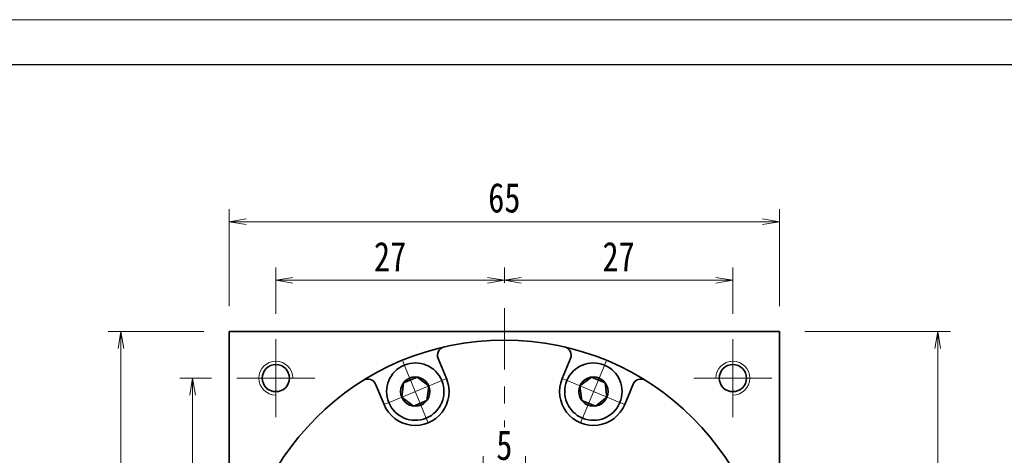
# Model space of a CAD drawing. Header units: millimetres. Extents: x -2 to 461, y 0 to 317.
# Tile 7 of 7: x 228 to 345, y 266 to 317. Entities that reach past the tile are written whole.
import ezdxf

# ---------------------------------------------------------------- set-up
doc = ezdxf.new("R2010")
doc.units = ezdxf.units.MM
doc.set_wipeout_variables(frame=1)
doc.linetypes.add('点画线', pattern=[18, 12, -2, 2, -2])
for name, color, linetype, lineweight in [('中心线层', 1, '点画线', 18), ('图框_外框线', 7, 'Continuous', 18), ('尺寸线层', 3, 'Continuous', 18), ('粗实线层', 7, 'Continuous', 35)]:
    doc.layers.add(name, color=color, linetype=linetype, lineweight=lineweight)
doc.styles.add('宋体', font='SimSun.ttf', dxfattribs={"width": 0.8})
doc.dimstyles.new('A水平标注$0', dxfattribs={"dimtxt": 3.5, "dimasz": 2, "dimexe": 1.5, "dimexo": 3, "dimgap": 1.1, "dimtad": 1, "dimtoh": 1, "dimdec": 4, "dimdsep": 46, "dimtxsty": '宋体', "dimblk": 'OPEN', "dimcen": 3, "dimclrd": 3, "dimclre": 3, "dimclrt": 6, "dimadec": 0, "dimazin": 0, "dimtm": 1e-09, "dimtfac": 1, "dimtdec": 4, "dimtix": 1, "dimtmove": 0, "dimatfit": 3, "dimldrblk": 'OPEN', "dimfxl": 0, "dimlwd": 13, "dimlwe": 13, "dimarcsym": 0})

# ---------------------------------------------------------------- blocks, each defined once
blk = doc.blocks.new('_Open')
at = {"color": 0, "linetype": 'ByBlock', "lineweight": -2}
for p, q in [((-1, 0.167), (0, 0)), ((-1, -0.167), (0, 0)), ((0, 0), (-1, 0))]:
    blk.add_line(p, q, dxfattribs=at)
blk = doc.blocks.new('*D21')
at = {"layer": 'Defpoints', "color": 0, "transparency": 16777216}
for p in [(285.45, 286.55), (285.45, 283.26), (258.45, 279.58)]:
    blk.add_point(p, dxfattribs=at)
at = {"layer": '尺寸线层', "color": 3, "lineweight": 13, "transparency": 16777216}
for p, q in [((258.45, 282.58), (258.45, 288.05)), ((285.45, 286.26), (285.45, 288.05)), ((260.45, 286.55), (283.45, 286.55))]:
    blk.add_line(p, q, dxfattribs=at)
at = {"layer": '尺寸线层', "color": 3, "lineweight": 13, "transparency": 16777216, "xscale": 2, "yscale": 2, "zscale": 2, "rotation": 180}
blk.add_blockref('_Open', (258.45, 286.55), dxfattribs=at)
at = {"layer": '尺寸线层', "color": 3, "lineweight": 13, "transparency": 16777216, "xscale": 2, "yscale": 2, "zscale": 2}
blk.add_blockref('_Open', (285.45, 286.55), dxfattribs=at)
at = {"layer": '尺寸线层', "color": 6, "transparency": 16777216, "insert": (271.95, 289.34), "char_height": 3.5, "attachment_point": 5, "style": '宋体', "bg_fill": 3, "box_fill_scale": 1.1, "bg_fill_color": 257, "bg_fill_transparency": 0}
blk.add_mtext('27', dxfattribs=at)
blk = doc.blocks.new('*D22')
at = {"layer": 'Defpoints', "color": 0, "transparency": 16777216}
for p in [(312.45, 286.55), (285.45, 283.26), (312.45, 279.58)]:
    blk.add_point(p, dxfattribs=at)
at = {"layer": '尺寸线层', "color": 3, "lineweight": 13, "transparency": 16777216}
for p, q in [((285.45, 286.26), (285.45, 288.05)), ((312.45, 282.58), (312.45, 288.05)), ((287.45, 286.55), (310.45, 286.55))]:
    blk.add_line(p, q, dxfattribs=at)
at = {"layer": '尺寸线层', "color": 3, "lineweight": 13, "transparency": 16777216, "xscale": 2, "yscale": 2, "zscale": 2, "rotation": 180}
blk.add_blockref('_Open', (285.45, 286.55), dxfattribs=at)
at = {"layer": '尺寸线层', "color": 3, "lineweight": 13, "transparency": 16777216, "xscale": 2, "yscale": 2, "zscale": 2}
blk.add_blockref('_Open', (312.45, 286.55), dxfattribs=at)
at = {"layer": '尺寸线层', "color": 6, "transparency": 16777216, "insert": (298.95, 289.34), "char_height": 3.5, "attachment_point": 5, "style": '宋体', "bg_fill": 3, "box_fill_scale": 1.1, "bg_fill_color": 257, "bg_fill_transparency": 0}
blk.add_mtext('27', dxfattribs=at)
blk = doc.blocks.new('*D23')
at = {"layer": 'Defpoints', "color": 0, "transparency": 16777216}
for p in [(253.85, 274.98), (248.61, 247.98), (249.95, 247.98)]:
    blk.add_point(p, dxfattribs=at)
at = {"layer": '尺寸线层', "color": 3, "lineweight": 13, "transparency": 16777216}
for p, q in [((250.85, 274.98), (247.11, 274.98)), ((248.61, 272.98), (248.61, 249.98)), ((246.95, 247.98), (247.11, 247.98))]:
    blk.add_line(p, q, dxfattribs=at)
at = {"layer": '尺寸线层', "color": 3, "lineweight": 13, "transparency": 16777216, "xscale": 2, "yscale": 2, "zscale": 2}
for p, rotation in [((248.61, 274.98), 90), ((248.61, 247.98), 270)]:
    blk.add_blockref('_Open', p, dxfattribs=dict(at, rotation=rotation))
at = {"layer": '尺寸线层', "color": 6, "transparency": 16777216, "insert": (245.82, 261.48), "char_height": 3.5, "attachment_point": 5, "rotation": 90, "style": '宋体', "bg_fill": 3, "box_fill_scale": 1.1, "bg_fill_color": 257, "bg_fill_transparency": 0}
blk.add_mtext('27', dxfattribs=at)
blk = doc.blocks.new('*D25')
at = {"layer": 'Defpoints', "color": 0, "transparency": 16777216}
for p in [(240.14, 280.48), (252.95, 280.48), (252.95, 215.48)]:
    blk.add_point(p, dxfattribs=at)
at = {"layer": '尺寸线层', "color": 3, "lineweight": 13, "transparency": 16777216}
for p, q in [((249.95, 280.48), (238.64, 280.48)), ((240.14, 217.48), (240.14, 278.48)), ((249.95, 215.48), (238.64, 215.48))]:
    blk.add_line(p, q, dxfattribs=at)
at = {"layer": '尺寸线层', "color": 3, "lineweight": 13, "transparency": 16777216, "xscale": 2, "yscale": 2, "zscale": 2}
for p, rotation in [((240.14, 280.48), 90), ((240.14, 215.48), 270)]:
    blk.add_blockref('_Open', p, dxfattribs=dict(at, rotation=rotation))
at = {"layer": '尺寸线层', "color": 6, "transparency": 16777216, "insert": (237.33, 247.98), "char_height": 3.5, "attachment_point": 5, "rotation": 90, "style": '宋体', "bg_fill": 3, "box_fill_scale": 1.1, "bg_fill_color": 257, "bg_fill_transparency": 0}
blk.add_mtext('65', dxfattribs=at)
blk = doc.blocks.new('*D26')
at = {"layer": 'Defpoints', "color": 0, "transparency": 16777216}
for p in [(317.95, 293.47), (252.95, 280.48), (317.95, 280.48)]:
    blk.add_point(p, dxfattribs=at)
at = {"layer": '尺寸线层', "color": 3, "lineweight": 13, "transparency": 16777216}
for p, q in [((252.95, 283.48), (252.95, 294.97)), ((317.95, 283.48), (317.95, 294.97)), ((254.95, 293.47), (315.95, 293.47))]:
    blk.add_line(p, q, dxfattribs=at)
at = {"layer": '尺寸线层', "color": 3, "lineweight": 13, "transparency": 16777216, "xscale": 2, "yscale": 2, "zscale": 2, "rotation": 180}
blk.add_blockref('_Open', (252.95, 293.47), dxfattribs=at)
at = {"layer": '尺寸线层', "color": 3, "lineweight": 13, "transparency": 16777216, "xscale": 2, "yscale": 2, "zscale": 2}
blk.add_blockref('_Open', (317.95, 293.47), dxfattribs=at)
at = {"layer": '尺寸线层', "color": 6, "transparency": 16777216, "insert": (285.45, 296.28), "char_height": 3.5, "attachment_point": 5, "style": '宋体', "bg_fill": 3, "box_fill_scale": 1.1, "bg_fill_color": 257, "bg_fill_transparency": 0}
blk.add_mtext('65', dxfattribs=at)
blk = doc.blocks.new('*D28')
at = {"layer": 'Defpoints', "color": 0, "transparency": 16777216}
for p in [(317.95, 280.48), (315.25, 118.98), (336.65, 118.98)]:
    blk.add_point(p, dxfattribs=at)
at = {"layer": '尺寸线层', "color": 3, "lineweight": 13, "transparency": 16777216}
for p, q in [((320.95, 280.48), (338.15, 280.48)), ((336.65, 278.48), (336.65, 120.98)), ((318.25, 118.98), (338.15, 118.98))]:
    blk.add_line(p, q, dxfattribs=at)
at = {"layer": '尺寸线层', "color": 3, "lineweight": 13, "transparency": 16777216, "xscale": 2, "yscale": 2, "zscale": 2}
for p, rotation in [((336.65, 280.48), 89.99999999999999), ((336.65, 118.98), 270)]:
    blk.add_blockref('_Open', p, dxfattribs=dict(at, rotation=rotation))
at = {"layer": '尺寸线层', "color": 6, "transparency": 16777216, "insert": (333.84, 199.73), "char_height": 3.5, "attachment_point": 5, "rotation": 90, "style": '宋体', "bg_fill": 3, "box_fill_scale": 1.1, "bg_fill_color": 257, "bg_fill_transparency": 0}
blk.add_mtext('161.5', dxfattribs=at)
blk = doc.blocks.new('*D30')
at = {"layer": 'Defpoints', "color": 0, "transparency": 16777216}
for p in [(282.95, 264.25), (282.95, 256.48), (287.95, 256.48)]:
    blk.add_point(p, dxfattribs=at)
at = {"layer": '尺寸线层', "color": 3, "lineweight": 13, "transparency": 16777216}
for p, q in [((282.95, 259.48), (282.95, 265.75)), ((287.95, 259.48), (287.95, 265.75)), ((280.95, 264.25), (278.95, 264.25)), ((287.95, 264.25), (282.95, 264.25)), ((289.95, 264.25), (291.95, 264.25))]:
    blk.add_line(p, q, dxfattribs=at)
at = {"layer": '尺寸线层', "color": 3, "lineweight": 13, "transparency": 16777216, "xscale": 2, "yscale": 2, "zscale": 2}
blk.add_blockref('_Open', (282.95, 264.25), dxfattribs=at)
at = {"layer": '尺寸线层', "color": 3, "lineweight": 13, "transparency": 16777216, "xscale": 2, "yscale": 2, "zscale": 2, "rotation": 180}
blk.add_blockref('_Open', (287.95, 264.25), dxfattribs=at)
at = {"layer": '尺寸线层', "color": 6, "transparency": 16777216, "insert": (285.45, 267.04), "char_height": 3.5, "attachment_point": 5, "style": '宋体', "bg_fill": 3, "box_fill_scale": 1.1, "bg_fill_color": 257, "bg_fill_transparency": 0}
blk.add_mtext('5', dxfattribs=at)
blk = doc.blocks.new('*X6')
at = {"layer": '中心线层', "linetype": '点画线', "lineweight": 18}
for p, q in [((0, -3.89), (0, 3.89)), ((-3.89, 0), (3.89, 0))]:
    blk.add_line(p, q, dxfattribs=at)
at = {"layer": '粗实线层'}
for p, q in [((-1.73, 0), (-0.87, 1.5)), ((-0.87, 1.5), (0.87, 1.5)), ((1.73, 0), (0.87, 1.5)), ((1.73, 0), (0.87, 1.5)), ((-1.73, 0), (-0.87, -1.5)), ((1.73, 0), (0.87, -1.5)), ((-0.87, -1.5), (0.87, -1.5))]:
    blk.add_line(p, q, dxfattribs=at)
blk.add_circle((0, 0), 1.73, dxfattribs=at)
for start, end in [(0, 180), (180, 360)]:
    blk.add_arc((0, 0), 3.39, start, end, dxfattribs=at)

msp = doc.modelspace()

# ---------------------------------------------------------------- linework, layer by layer
at = {"layer": '中心线层'}
for p, q in [((285.44999, 203.98467), (285.44999, 283.25693)), ((258.44999, 270.38467), (258.44999, 279.58467)), ((312.44999, 279.58467), (312.44999, 270.38467)), ((253.84999, 274.98467), (263.04999, 274.98467)), ((307.84999, 274.98467), (317.04999, 274.98467))]:
    msp.add_line(p, q, dxfattribs=at)
at = {"layer": '粗实线层'}
for p, q in [((252.94999, 280.48467), (317.94999, 280.48467)), ((252.94999, 215.48467), (252.94999, 280.48467)), ((317.94999, 215.48467), (317.94999, 280.48467)), ((278.62171, 274.92209), (277.63157, 277.31252)), ((292.27826, 274.92209), (293.26841, 277.31252)), ((271.23067, 271.86063), (270.24053, 274.25105)), ((299.6693, 271.86063), (300.65945, 274.25105))]:
    msp.add_line(p, q, dxfattribs=at)
for centre in [(258.44999, 274.98467), (312.44999, 274.98467)]:
    msp.add_circle(centre, 1.6, dxfattribs=at)
for centre, start, end in [((278.55544, 277.6952), 103.0645374, 202.5000542), ((292.34453, 277.6952), 337.4999458, 76.9354625), ((269.31665, 273.86837), 22.4999458, 121.9354625), ((301.58332, 273.86837), 58.0645374, 157.5000542)]:
    msp.add_arc(centre, 1, start, end, dxfattribs=at)
at = {"layer": '粗实线层', "lineweight": 18}
for centre, start, end in [((258.44999, 274.98467), 0, 270), ((312.44999, 274.98467), 270, 180)]:
    msp.add_arc(centre, 2, start, end, dxfattribs=at)

# ---------------------------------------------------------------- next in the draw order: dimensions: what is measured, and where the dimension line sits
at = {"layer": '尺寸线层'}
dim = msp.add_linear_dim(base=(285.44999, 286.54889), p1=(258.44999, 279.58467), p2=(285.44999, 283.25693), dimstyle='A水平标注$0', override={"dimblk": 'Open', "dimtfill": 1, "dimtfillclr": 256}, dxfattribs=at)
dim.commit()
dim.dimension.update_dxf_attribs({"geometry": '*D21', "text_midpoint": (271.94999, 289.34023)})
dim = msp.add_linear_dim(base=(248.60688, 247.98467), p1=(253.84999, 274.98467), p2=(249.94999, 247.98467), angle=270, dimstyle='A水平标注$0', override={"dimblk": 'Open', "dimtfill": 1, "dimtfillclr": 256}, dxfattribs=at)
dim.commit()
dim.dimension.update_dxf_attribs({"geometry": '*D23', "text_midpoint": (245.81553, 261.48467)})

# ---------------------------------------------------------------- next in the draw order: dimensions: what is measured, and where the dimension line sits
dim = msp.add_linear_dim(base=(312.44999, 286.54889), p1=(285.44999, 283.25693), p2=(312.44999, 279.58467), dimstyle='A水平标注$0', override={"dimblk": 'Open', "dimtfill": 1, "dimtfillclr": 256}, dxfattribs=at)
dim.commit()
dim.dimension.update_dxf_attribs({"geometry": '*D22', "text_midpoint": (298.94999, 289.34023)})
dim = msp.add_linear_dim(base=(240.14252, 280.48467), p1=(252.94999, 215.48467), p2=(252.94999, 280.48467), angle=90, dimstyle='A水平标注$0', override={"dimblk": 'Open', "dimtfill": 1, "dimtfillclr": 256}, dxfattribs=at)
dim.commit()
dim.dimension.update_dxf_attribs({"geometry": '*D25', "text_midpoint": (237.33163, 247.98467)})

# ---------------------------------------------------------------- next in the draw order: linework, layer by layer
at = {"layer": '粗实线层'}
msp.add_circle((285.44999, 247.98467), 31.5, dxfattribs=at)

# ---------------------------------------------------------------- next in the draw order: dimensions: what is measured, and where the dimension line sits
at = {"layer": '尺寸线层'}
dim = msp.add_linear_dim(base=(317.94999, 293.46678), p1=(252.94999, 280.48467), p2=(317.94999, 280.48467), dimstyle='A水平标注$0', override={"dimblk": 'Open', "dimtfill": 1, "dimtfillclr": 256}, dxfattribs=at)
dim.commit()
dim.dimension.update_dxf_attribs({"geometry": '*D26', "text_midpoint": (285.44999, 296.27767)})

# ---------------------------------------------------------------- next in the draw order: dimensions: what is measured, and where the dimension line sits
dim = msp.add_linear_dim(base=(336.64777, 118.98467), p1=(317.94999, 280.48467), p2=(315.24999, 118.98467), angle=270, dimstyle='A水平标注$0', dxfattribs=at)
dim.commit()
dim.dimension.update_dxf_attribs({"geometry": '*D28', "text_midpoint": (333.83688, 199.73467)})
dim = msp.add_linear_dim(base=(282.94999, 264.24529), p1=(287.94999, 256.48467), p2=(282.94999, 256.48467), dimstyle='A水平标注$0', override={"dimblk": 'Open', "dimtfill": 1, "dimtfillclr": 256}, dxfattribs=at)
dim.commit()
dim.dimension.update_dxf_attribs({"geometry": '*D30', "text_midpoint": (285.44999, 267.03663)})

# ---------------------------------------------------------------- next in the draw order: linework, layer by layer
at = {"layer": '粗实线层'}
for centre, start, end in [((274.92619, 273.39136), 202.5, 22.5), ((295.97378, 273.39136), 157.5, 337.5)]:
    msp.add_arc(centre, 4, start, end, dxfattribs=at)

# ---------------------------------------------------------------- next in the draw order: wipeouts: each hides what was drawn before it
for points in [[(278.05814, 274.68866), (278.05003, 274.70808), (278.04179, 274.72745), (278.03343, 274.74678), (278.02496, 274.76605), (278.01636, 274.78526), (278.00765, 274.80442), (277.99881, 274.82353), (277.98986, 274.84259), (277.98079, 274.86158), (277.9716, 274.88052), (277.96229, 274.89941), (277.95287, 274.91823), (277.94333, 274.937), (277.93367, 274.9557), (277.9239, 274.97435), (277.91401, 274.99293), (277.90401, 275.01146), (277.89389, 275.02992), (277.88366, 275.04831), (277.87331, 275.06665), (277.86285, 275.08492), (277.85228, 275.10312), (277.84159, 275.12126), (277.83079, 275.13933), (277.81988, 275.15733), (277.80886, 275.17527), (277.79773, 275.19313), (277.78648, 275.21093), (277.77513, 275.22866), (277.76366, 275.24631), (277.76366, 275.24631), (277.67507, 275.37524), (277.58062, 275.49994), (277.48051, 275.62016), (277.37497, 275.73562), (277.26422, 275.8461), (277.14848, 275.95135), (277.02801, 276.05114), (276.90307, 276.14528), (276.77392, 276.23354), (276.64083, 276.31576), (276.50409, 276.39175), (276.36399, 276.46135), (276.22083, 276.52441), (276.07491, 276.5808), (275.92655, 276.6304), (275.77606, 276.6731), (275.62375, 276.70882), (275.46996, 276.73746), (275.31502, 276.75899), (275.15924, 276.77334), (275.00297, 276.78049), (274.84654, 276.78042), (274.69027, 276.77314), (274.53451, 276.75866), (274.37958, 276.737), (274.22582, 276.70822), (274.07354, 276.67238), (273.92309, 276.62955), (273.77477, 276.57983), (273.6289, 276.52331), (273.6289, 276.52331), (273.48579, 276.46013), (273.34575, 276.39041), (273.20908, 276.3143), (273.07606, 276.23198), (272.94698, 276.1436), (272.82212, 276.04936), (272.70173, 275.94946), (272.58609, 275.84411), (272.47542, 275.73355), (272.36998, 275.61799), (272.26998, 275.49769), (272.17564, 275.37291), (272.08715, 275.24391), (272.00471, 275.11096), (271.92849, 274.97435), (271.85865, 274.83437), (271.79534, 274.69131), (271.73871, 274.54549), (271.68885, 274.39721), (271.6459, 274.24679), (271.60993, 274.09455), (271.58102, 273.94081), (271.55923, 273.7859), (271.54461, 273.63015), (271.5372, 273.47389), (271.537, 273.31746), (271.54402, 273.16118), (271.55824, 273.00539), (271.57963, 272.85043), (271.60815, 272.69661), (271.60815, 272.69661), (271.61253, 272.67602), (271.61703, 272.65546), (271.62166, 272.63492), (271.62643, 272.61442), (271.63131, 272.59394), (271.63633, 272.5735), (271.64147, 272.55308), (271.64674, 272.5327), (271.65214, 272.51235), (271.65766, 272.49204), (271.66331, 272.47176), (271.66908, 272.45151), (271.67498, 272.43131), (271.681, 272.41114), (271.68715, 272.391), (271.69343, 272.37091), (271.69983, 272.35085), (271.70635, 272.33084), (271.713, 272.31086), (271.71977, 272.29093), (271.72666, 272.27104), (271.73368, 272.25119), (271.74082, 272.23139), (271.74809, 272.21163), (271.75548, 272.19192), (271.76299, 272.17225), (271.77062, 272.15263), (271.77837, 272.13306), (271.78625, 272.11354), (271.79424, 272.09406), (271.79424, 272.09406), (271.86643, 271.93193), (271.947, 271.77379), (272.03574, 271.62009), (272.13241, 271.47124), (272.23673, 271.32766), (272.34842, 271.18973), (272.46717, 271.05784), (272.59267, 270.93234), (272.72456, 270.81358), (272.86249, 270.70189), (273.00608, 270.59757), (273.15492, 270.50091), (273.30862, 270.41217), (273.46676, 270.3316), (273.6289, 270.25941), (273.79459, 270.19581), (273.96338, 270.14096), (274.13481, 270.09503), (274.30841, 270.05813), (274.48371, 270.03036), (274.66022, 270.01181), (274.83745, 270.00252), (275.01493, 270.00252), (275.19217, 270.01181), (275.36868, 270.03036), (275.54397, 270.05813), (275.71757, 270.09503), (275.889, 270.14096), (276.0578, 270.19581), (276.22349, 270.25941), (276.22349, 270.25941), (276.38563, 270.3316), (276.54376, 270.41217), (276.69746, 270.50091), (276.84631, 270.59757), (276.98989, 270.70189), (277.12782, 270.81358), (277.25971, 270.93234), (277.38521, 271.05784), (277.50397, 271.18973), (277.61566, 271.32766), (277.71998, 271.47124), (277.81664, 271.62009), (277.90538, 271.77379), (277.98596, 271.93193), (278.05814, 272.09406), (278.12175, 272.25975), (278.17659, 272.42855), (278.22253, 272.59998), (278.25943, 272.77358), (278.28719, 272.94888), (278.30574, 273.12538), (278.31503, 273.30262), (278.31503, 273.4801), (278.30574, 273.65734), (278.28719, 273.83384), (278.25943, 274.00914), (278.22253, 274.18274), (278.17659, 274.35417), (278.12175, 274.52297)], [(299.10573, 272.09406), (299.11373, 272.11354), (299.1216, 272.13306), (299.12936, 272.15263), (299.13699, 272.17225), (299.1445, 272.19192), (299.15188, 272.21163), (299.15915, 272.23139), (299.16629, 272.25119), (299.17331, 272.27104), (299.18021, 272.29093), (299.18698, 272.31086), (299.19362, 272.33084), (299.20015, 272.35085), (299.20655, 272.37091), (299.21282, 272.391), (299.21897, 272.41114), (299.225, 272.43131), (299.2309, 272.45151), (299.23667, 272.47176), (299.24232, 272.49204), (299.24784, 272.51235), (299.25323, 272.5327), (299.2585, 272.55308), (299.26364, 272.5735), (299.26866, 272.59394), (299.27355, 272.61442), (299.27831, 272.63492), (299.28294, 272.65546), (299.28745, 272.67602), (299.29183, 272.69661), (299.29183, 272.69661), (299.32035, 272.85043), (299.34174, 273.00539), (299.35596, 273.16118), (299.36298, 273.31746), (299.36278, 273.47389), (299.35536, 273.63015), (299.34074, 273.7859), (299.31896, 273.94081), (299.29005, 274.09455), (299.25408, 274.24679), (299.21112, 274.39721), (299.16127, 274.54549), (299.10463, 274.69131), (299.04133, 274.83437), (298.97149, 274.97435), (298.89527, 275.11096), (298.81283, 275.24391), (298.72434, 275.37291), (298.62999, 275.49769), (298.52999, 275.61799), (298.42455, 275.73355), (298.31389, 275.84411), (298.19824, 275.94946), (298.07786, 276.04936), (297.95299, 276.1436), (297.82392, 276.23198), (297.6909, 276.3143), (297.55423, 276.39041), (297.41419, 276.46013), (297.27108, 276.52331), (297.27108, 276.52331), (297.12521, 276.57983), (296.97689, 276.62955), (296.82643, 276.67238), (296.67416, 276.70822), (296.52039, 276.737), (296.36546, 276.75866), (296.2097, 276.77314), (296.05344, 276.78042), (295.897, 276.78049), (295.74073, 276.77334), (295.58496, 276.75899), (295.43001, 276.73746), (295.27622, 276.70882), (295.12392, 276.6731), (294.97342, 276.6304), (294.82506, 276.5808), (294.67914, 276.52441), (294.53598, 276.46135), (294.39588, 276.39175), (294.25914, 276.31576), (294.12606, 276.23354), (293.9969, 276.14528), (293.87196, 276.05114), (293.75149, 275.95135), (293.63576, 275.8461), (293.525, 275.73562), (293.41946, 275.62016), (293.31936, 275.49994), (293.22491, 275.37524), (293.13631, 275.24631), (293.13631, 275.24631), (293.12485, 275.22866), (293.11349, 275.21093), (293.10225, 275.19313), (293.09111, 275.17527), (293.08009, 275.15733), (293.06918, 275.13933), (293.05838, 275.12126), (293.0477, 275.10312), (293.03712, 275.08492), (293.02666, 275.06665), (293.01632, 275.04831), (293.00608, 275.02992), (292.99597, 275.01146), (292.98596, 274.99293), (292.97607, 274.97435), (292.9663, 274.9557), (292.95665, 274.937), (292.94711, 274.91823), (292.93768, 274.89941), (292.92838, 274.88052), (292.91919, 274.86158), (292.91012, 274.84259), (292.90116, 274.82353), (292.89233, 274.80442), (292.88361, 274.78526), (292.87502, 274.76605), (292.86654, 274.74678), (292.85818, 274.72745), (292.84995, 274.70808), (292.84183, 274.68866), (292.84183, 274.68866), (292.77823, 274.52297), (292.72338, 274.35417), (292.67745, 274.18274), (292.64055, 274.00914), (292.61278, 273.83384), (292.59423, 273.65734), (292.58494, 273.4801), (292.58494, 273.30262), (292.59423, 273.12538), (292.61278, 272.94888), (292.64055, 272.77358), (292.67745, 272.59998), (292.72338, 272.42855), (292.77823, 272.25975), (292.84183, 272.09406), (292.91402, 271.93193), (292.99459, 271.77379), (293.08333, 271.62009), (293.17999, 271.47124), (293.28431, 271.32766), (293.39601, 271.18973), (293.51476, 271.05784), (293.64026, 270.93234), (293.77215, 270.81358), (293.91008, 270.70189), (294.05366, 270.59757), (294.20251, 270.50091), (294.35621, 270.41217), (294.51435, 270.3316), (294.67648, 270.25941), (294.67648, 270.25941), (294.84218, 270.19581), (295.01097, 270.14096), (295.1824, 270.09503), (295.356, 270.05813), (295.5313, 270.03036), (295.70781, 270.01181), (295.88504, 270.00252), (296.06252, 270.00252), (296.23976, 270.01181), (296.41627, 270.03036), (296.59156, 270.05813), (296.76516, 270.09503), (296.93659, 270.14096), (297.10539, 270.19581), (297.27108, 270.25941), (297.43321, 270.3316), (297.59135, 270.41217), (297.74505, 270.50091), (297.8939, 270.59757), (298.03748, 270.70189), (298.17541, 270.81358), (298.3073, 270.93234), (298.4328, 271.05784), (298.55156, 271.18973), (298.66325, 271.32766), (298.76757, 271.47124), (298.86423, 271.62009), (298.95297, 271.77379), (299.03355, 271.93193)]]:
    msp.add_wipeout(points).dxf.layer = '粗实线层'

# ---------------------------------------------------------------- next in the draw order: linework, layer by layer
at = {"layer": '图框_外框线', "color": 3}
msp.add_lwpolyline([(0, 0), (448.76847, 0), (448.76847, 317.34342), (0, 317.34342)], close=True, dxfattribs=at)
at = {"layer": '图框_外框线', "color": 3, "lineweight": 25}
msp.add_lwpolyline([(26.71241, 5.34248), (443.42599, 5.34248), (443.42599, 312.00094), (26.71241, 312.00094)], close=True, dxfattribs=at)

# ---------------------------------------------------------------- next in the draw order: block references
at = {"layer": '粗实线层'}
for p, rotation in [((274.92619, 273.39136), 22.5), ((295.97378, 273.39136), 337.5000000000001)]:
    msp.add_blockref('*X6', p, dxfattribs=dict(at, rotation=rotation))

doc.saveas('drawing.dxf')
